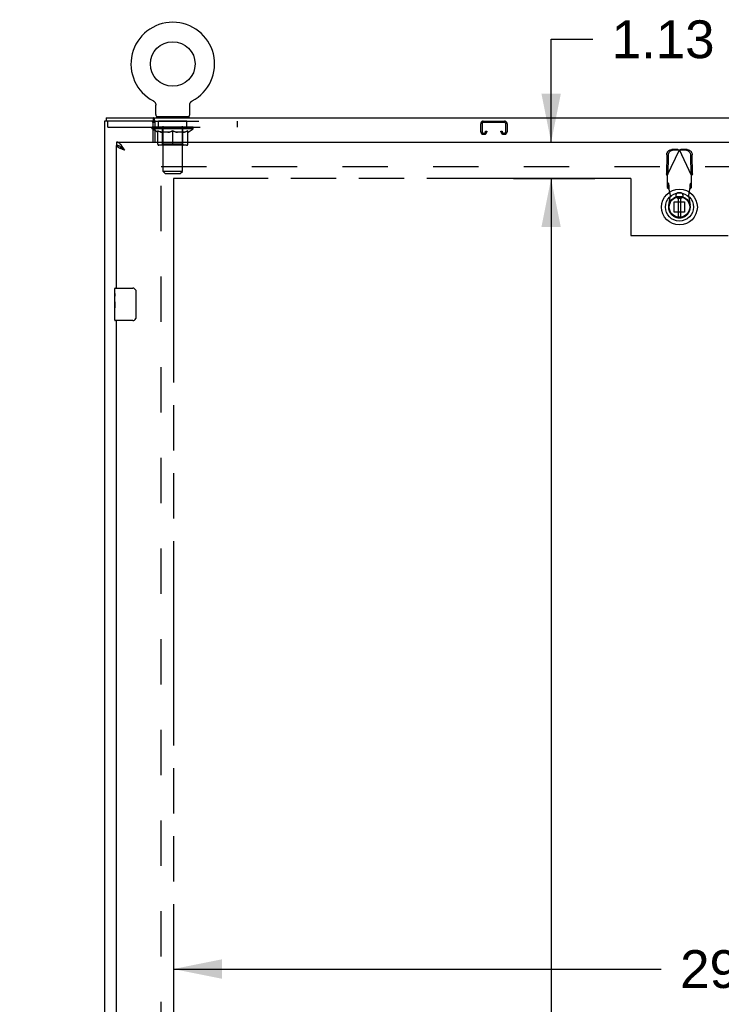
# Model space of a CAD drawing. Header units: inches. Extents: x 0 to 254, y 0 to 164.
# Tile 8 of 21: x 44 to 65, y 98 to 128. Entities that reach past the tile are written whole.
import ezdxf

# ---------------------------------------------------------------- set-up
doc = ezdxf.new("R2010")
doc.units = ezdxf.units.IN
doc.header["$LTSCALE"] = 13.971264
doc.header["$MEASUREMENT"] = 0
doc.linetypes.add('HIDDEN', pattern=[0.2, 0.1, -0.1])
doc.linetypes.add('PHANTOM', pattern=[0.8, 0.45, -0.05, 0.1, -0.05, 0.1, -0.05])
doc.layers.get('0').update_dxf_attribs({"linetype": 'CONTINUOUS'})
for name, color, linetype in [('02___PRT_ALL_AXES', 7, 'CONTINUOUS'), ('AVAILABLE_DOOR_SPACE', 7, 'CONTINUOUS'), ('DEFAULT_2', 8, 'HIDDEN'), ('DIMENSIONS', 7, 'CONTINUOUS')]:
    doc.layers.add(name, color=color, linetype=linetype)
doc.styles.get("Standard").update_dxf_attribs({"font": 'arial.ttf'})
doc.dimstyles.new('DIMSTYLE_2', dxfattribs={"dimtxt": 1.165517, "dimasz": 1.494253, "dimexe": 0.09, "dimexo": 0.07, "dimgap": 0.039, "dimtad": 0, "dimtih": 1, "dimtoh": 1, "dimzin": 4, "dimdsep": 46, "dimtxsty": 'Standard', "dimblk": '_FILLED', "dimblk1": '_FILLED', "dimblk2": '_FILLED', "dimcen": 0.09, "dimazin": 1, "dimtfac": 1, "dimtdec": 3, "dimtofl": 0, "dimtmove": 0, "dimatfit": 3, "dimldrblk": '_FILLED', "dimfxl": 1, "dimtolj": 1, "dimtzin": 4, "dimarcsym": 0})

# ---------------------------------------------------------------- blocks, each defined once
blk = doc.blocks.new('_FILLED')
at = {"color": 0, "linetype": 'ByBlock'}
blk.add_solid([(0, 0), (-1, 0.2), (-1, -0.2)], dxfattribs=at)
blk = doc.blocks.new('*D8')
at = {"layer": 'DIMENSIONS', "color": 2, "linetype": 'Continuous'}
for p, q in [((46.492, 96.447), (43.504, 96.447)), ((48.242, 96.447), (51.104, 96.447))]:
    blk.add_line(p, q, dxfattribs=at)
at = {"layer": 'DIMENSIONS', "color": 2, "linetype": 'Continuous', "xscale": 1.4942528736, "yscale": 1.4942528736, "zscale": 1.4942528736}
blk.add_blockref('_FILLED', (46.492, 96.447), dxfattribs=at)
at = {"layer": 'DIMENSIONS', "color": 2, "linetype": 'Continuous', "xscale": 1.4942528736, "yscale": 1.4942528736, "zscale": 1.4942528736, "rotation": 180}
blk.add_blockref('_FILLED', (48.242, 96.447), dxfattribs=at)
at = {"layer": 'DIMENSIONS', "color": 2, "linetype": 'Continuous', "insert": (51.687, 97.03), "char_height": 1.1655, "width": 3.16726, "attachment_point": 1, "line_spacing_factor": 0.9}
blk.add_mtext('1.75', dxfattribs=at)
blk = doc.blocks.new('*D9')
at = {"layer": 'DIMENSIONS', "color": 2, "linetype": 'Continuous'}
for p, q in [((48.242, 98.914), (63.275, 98.914)), ((77.555, 98.914), (68.514, 98.914))]:
    blk.add_line(p, q, dxfattribs=at)
at = {"layer": 'DIMENSIONS', "color": 2, "linetype": 'Continuous', "xscale": 1.4942528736, "yscale": 1.4942528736, "zscale": 1.4942528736, "rotation": 180}
blk.add_blockref('_FILLED', (48.242, 98.914), dxfattribs=at)
at = {"layer": 'DIMENSIONS', "color": 2, "linetype": 'Continuous', "xscale": 1.4942528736, "yscale": 1.4942528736, "zscale": 1.4942528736}
blk.add_blockref('_FILLED', (77.555, 98.914), dxfattribs=at)
at = {"layer": 'DIMENSIONS', "color": 2, "linetype": 'Continuous', "insert": (65.895, 99.496), "char_height": 1.1655, "width": 4.07281, "attachment_point": 2, "line_spacing_factor": 0.9}
blk.add_mtext('29.31', dxfattribs=at)
blk = doc.blocks.new('*D11')
at = {"layer": 'DIMENSIONS', "color": 2, "linetype": 'Continuous'}
for p, q in [((60.982, 123.272), (58.536, 123.272)), ((59.881, 123.272), (59.881, 90.313)), ((59.881, 55.022), (59.881, 86.234))]:
    blk.add_line(p, q, dxfattribs=at)
at = {"layer": 'DIMENSIONS', "color": 2, "linetype": 'Continuous', "xscale": 1.4942528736, "yscale": 1.4942528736, "zscale": 1.4942528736}
for p, rotation in [((59.881, 123.272), 90), ((59.881, 55.022), 270)]:
    blk.add_blockref('_FILLED', p, dxfattribs=dict(at, rotation=rotation))
at = {"layer": 'DIMENSIONS', "color": 2, "linetype": 'Continuous', "insert": (59.881, 89.73), "char_height": 1.1655, "width": 4.07281, "attachment_point": 2, "line_spacing_factor": 0.9}
blk.add_mtext('68.25\\Ptyp.', dxfattribs=at)
blk = doc.blocks.new('*D13')
at = {"layer": 'DIMENSIONS', "color": 2, "linetype": 'Continuous'}
for p, q in [((59.881, 124.397), (59.881, 127.567)), ((59.881, 127.567), (61.166, 127.567)), ((58.718, 124.397), (61.226, 124.397)), ((58.718, 123.272), (61.226, 123.272)), ((59.881, 123.272), (59.881, 120.284))]:
    blk.add_line(p, q, dxfattribs=at)
at = {"layer": 'DIMENSIONS', "color": 2, "linetype": 'Continuous', "xscale": 1.4942528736, "yscale": 1.4942528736, "zscale": 1.4942528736}
for p, rotation in [((59.881, 124.397), 270), ((59.881, 123.272), 90)]:
    blk.add_blockref('_FILLED', p, dxfattribs=dict(at, rotation=rotation))
at = {"layer": 'DIMENSIONS', "color": 2, "linetype": 'Continuous', "insert": (61.749, 128.15), "char_height": 1.1655, "width": 3.16726, "attachment_point": 1, "line_spacing_factor": 0.9}
blk.add_mtext('1.13', dxfattribs=at)

msp = doc.modelspace()

# ---------------------------------------------------------------- linework, layer by layer
at = {"color": 7, "linetype": 'Continuous'}
for p, q in [((47.621, 125.666), (47.621, 125.666)), ((47.621, 125.666), (47.626, 125.664)), ((47.623, 125.666), (47.624, 125.665)), ((47.626, 125.664), (47.63, 125.661)), ((47.63, 125.661), (47.635, 125.658)), ((47.635, 125.658), (47.639, 125.655)), ((47.639, 125.655), (47.643, 125.652)), ((47.643, 125.652), (47.647, 125.649)), ((47.647, 125.649), (47.651, 125.645)), ((47.651, 125.645), (47.655, 125.642)), ((47.655, 125.642), (47.659, 125.638)), ((47.659, 125.638), (47.662, 125.634)), ((47.662, 125.634), (47.666, 125.63)), ((47.666, 125.63), (47.669, 125.626)), ((47.669, 125.626), (47.672, 125.622)), ((47.672, 125.622), (47.675, 125.617)), ((48.767, 125.617), (48.77, 125.622)), ((48.77, 125.622), (48.773, 125.626)), ((48.773, 125.626), (48.777, 125.63)), ((48.777, 125.63), (48.78, 125.634)), ((48.78, 125.634), (48.784, 125.638)), ((48.784, 125.638), (48.787, 125.642)), ((48.787, 125.642), (48.791, 125.645)), ((48.791, 125.645), (48.795, 125.649)), ((48.795, 125.649), (48.799, 125.652)), ((48.799, 125.652), (48.803, 125.655)), ((48.803, 125.655), (48.807, 125.658)), ((48.807, 125.658), (48.812, 125.661)), ((48.812, 125.661), (48.816, 125.664)), ((48.812, 125.661), (48.813, 125.662)), ((48.816, 125.664), (48.821, 125.666)), ((48.818, 125.665), (48.82, 125.666)), ((47.675, 125.617), (47.678, 125.613)), ((47.678, 125.613), (47.68, 125.608)), ((47.68, 125.609), (47.683, 125.604)), ((47.683, 125.604), (47.685, 125.599)), ((47.685, 125.599), (47.687, 125.594)), ((47.687, 125.594), (47.689, 125.589)), ((47.689, 125.59), (47.691, 125.585)), ((47.691, 125.585), (47.692, 125.58)), ((47.692, 125.58), (47.694, 125.574)), ((47.695, 125.569), (47.696, 125.564)), ((47.696, 125.564), (47.697, 125.559)), ((47.697, 125.554), (47.698, 125.549)), ((47.698, 125.246), (47.698, 125.539)), ((48.744, 125.544), (48.744, 125.549)), ((48.744, 125.539), (48.744, 125.544)), ((48.744, 125.246), (48.744, 125.539)), ((48.745, 125.554), (48.746, 125.559)), ((48.746, 125.564), (48.747, 125.569)), ((48.746, 125.559), (48.746, 125.564)), ((48.747, 125.569), (48.749, 125.575)), ((48.749, 125.574), (48.75, 125.58)), ((48.75, 125.58), (48.752, 125.585)), ((48.751, 125.585), (48.753, 125.59)), ((48.753, 125.589), (48.755, 125.594)), ((48.755, 125.594), (48.757, 125.599)), ((48.757, 125.599), (48.76, 125.604)), ((48.76, 125.604), (48.762, 125.609)), ((48.762, 125.608), (48.765, 125.613)), ((48.765, 125.613), (48.767, 125.617)), ((46.169, 125.147), (46.169, 125.043)), ((46.169, 125.147), (118.065, 125.147)), ((47.624, 125.043), (47.624, 125.147)), ((47.67, 125.051), (47.67, 124.397)), ((47.721, 125.177), (47.721, 125.147)), ((48.721, 125.177), (47.721, 125.177)), ((48.721, 125.177), (48.721, 125.147)), ((47.617, 124.856), (47.67, 124.856)), ((47.617, 124.811), (47.67, 124.811)), ((47.67, 124.753), (47.617, 124.791)), ((47.626, 124.851), (47.626, 124.856)), ((46.492, 124.397), (46.492, 124.293)), ((46.615, 124.252), (46.605, 124.258)), ((46.432, 119.737), (46.432, 119.882)), ((46.447, 119.897), (46.987, 119.897)), ((47.087, 119.797), (47.087, 118.997)), ((46.432, 119.479), (46.432, 119.513)), ((46.432, 119.282), (46.432, 119.313)), ((46.432, 118.912), (46.432, 119.052)), ((46.987, 118.897), (46.447, 118.897))]:
    msp.add_line(p, q, dxfattribs=at)
at = {"color": 3, "linetype": 'Continuous'}
for p, q in [((46.117, 125.043), (46.117, 53.251)), ((47.624, 125.043), (46.117, 125.043)), ((47.617, 124.397), (47.617, 124.981)), ((46.492, 124.397), (81.18, 124.397)), ((46.492, 119.897), (46.492, 124.293)), ((46.492, 89.647), (46.492, 118.897))]:
    msp.add_line(p, q, dxfattribs=at)
at = {"color": 6, "linetype": 'Continuous'}
for p, q in [((63.796, 122.71), (63.796, 122.085)), ((63.875, 122.085), (63.875, 122.71))]:
    msp.add_line(p, q, dxfattribs=at)
at = {"color": 7, "linetype": 'Continuous'}
for points in [[(47.694, 125.575), (47.695, 125.569), (47.696, 125.564)], [(47.697, 125.559), (47.697, 125.554), (47.698, 125.549), (47.698, 125.544), (47.698, 125.539)], [(48.744, 125.544), (48.744, 125.549), (48.745, 125.554)], [(47.658, 125.085), (47.656, 125.096), (47.655, 125.101), (47.653, 125.107), (47.652, 125.112), (47.65, 125.117), (47.649, 125.122), (47.647, 125.127), (47.645, 125.131), (47.644, 125.134), (47.641, 125.137), (47.639, 125.14), (47.637, 125.143), (47.634, 125.145), (47.632, 125.146), (47.629, 125.147), (47.626, 125.147), (47.624, 125.147)], [(47.67, 125.051), (47.668, 125.053), (47.667, 125.056), (47.665, 125.06), (47.664, 125.064), (47.662, 125.069), (47.661, 125.074), (47.66, 125.079), (47.658, 125.085)], [(46.605, 124.258), (46.595, 124.264), (46.585, 124.269), (46.574, 124.274), (46.564, 124.279), (46.554, 124.283), (46.543, 124.286), (46.533, 124.289), (46.523, 124.291), (46.513, 124.292), (46.502, 124.293), (46.492, 124.293)], [(46.739, 124.151), (46.727, 124.158), (46.716, 124.165), (46.705, 124.172), (46.695, 124.179), (46.684, 124.187), (46.674, 124.194), (46.664, 124.201), (46.655, 124.208), (46.646, 124.215), (46.638, 124.222), (46.63, 124.229), (46.623, 124.236), (46.617, 124.244), (46.612, 124.251), (46.608, 124.256)], [(46.739, 124.151), (46.728, 124.16), (46.718, 124.17), (46.708, 124.179), (46.698, 124.188), (46.687, 124.197), (46.677, 124.206), (46.667, 124.214), (46.656, 124.222), (46.646, 124.23), (46.636, 124.238), (46.626, 124.245), (46.615, 124.252)], [(47.08, 119.834), (47.082, 119.828), (47.084, 119.822), (47.085, 119.816), (47.086, 119.81), (47.087, 119.804), (47.087, 119.797)], [(47.087, 118.997), (47.087, 118.991), (47.086, 118.985), (47.085, 118.979), (47.084, 118.973), (47.082, 118.967), (47.08, 118.961)]]:
    msp.add_lwpolyline(points, dxfattribs=at)
at = {"color": 3, "linetype": 'Continuous'}
for points in [[(47.67, 124.988), (47.667, 124.988), (47.665, 124.989), (47.663, 124.99), (47.661, 124.991), (47.658, 124.993), (47.656, 124.995), (47.654, 124.997), (47.652, 124.999), (47.651, 125.002), (47.649, 125.004), (47.648, 125.007), (47.646, 125.01), (47.645, 125.013), (47.643, 125.016), (47.642, 125.019), (47.641, 125.022), (47.64, 125.026), (47.639, 125.028), (47.637, 125.031), (47.636, 125.034), (47.635, 125.036), (47.633, 125.038), (47.632, 125.04), (47.63, 125.041), (47.629, 125.042), (47.627, 125.043), (47.626, 125.043), (47.624, 125.043)], [(46.646, 124.288), (46.636, 124.301), (46.626, 124.314), (46.615, 124.325), (46.605, 124.336), (46.595, 124.347), (46.585, 124.356), (46.574, 124.364), (46.564, 124.372), (46.554, 124.379), (46.543, 124.384), (46.533, 124.389), (46.523, 124.393), (46.513, 124.395), (46.502, 124.397), (46.492, 124.397)], [(46.602, 124.204), (46.589, 124.21), (46.576, 124.216), (46.564, 124.222), (46.553, 124.228), (46.543, 124.234), (46.534, 124.24), (46.525, 124.246), (46.518, 124.252), (46.511, 124.258), (46.505, 124.264), (46.5, 124.27), (46.497, 124.276), (46.494, 124.282), (46.493, 124.288), (46.492, 124.293)], [(46.739, 124.151), (46.706, 124.163), (46.691, 124.169), (46.675, 124.175), (46.659, 124.181), (46.644, 124.187), (46.63, 124.193), (46.615, 124.198), (46.602, 124.204)], [(46.739, 124.151), (46.728, 124.167), (46.718, 124.183), (46.708, 124.199), (46.698, 124.215), (46.687, 124.23), (46.677, 124.245), (46.667, 124.26), (46.656, 124.274), (46.646, 124.288)]]:
    msp.add_lwpolyline(points, dxfattribs=at)
at = {"color": 7, "linetype": 'Continuous'}
for centre, radius in [((48.221, 126.805), 0.688), ((63.836, 122.397), 0.551), ((63.836, 122.397), 0.433), ((63.836, 122.397), 0.329), ((63.836, 122.397), 0.317)]:
    msp.add_circle(centre, radius, dxfattribs=at)
at = {"color": 6, "linetype": 'Continuous'}
msp.add_circle((63.836, 122.397), 0.315, dxfattribs=at)
at = {"color": 7, "linetype": 'Continuous'}
for centre, radius, start, end in [((48.221, 126.805), 1.288, 297.7005, 242.2995), ((47.767, 125.246), 0.069, 180, 270), ((48.675, 125.246), 0.069, 270, 360), ((46.447, 119.882), 0.015, 90, 180), ((46.987, 119.797), 0.1, 21.1999, 90), ((46.987, 118.997), 0.1, 270, 338.7946), ((46.447, 118.912), 0.015, 180, 270)]:
    msp.add_arc(centre, radius, start, end, dxfattribs=at)
at = {"color": 3, "linetype": 'Continuous'}
msp.add_arc((47.554, 124.981), 0.0625, 0, 90, dxfattribs=at)
at = {"color": 7, "linetype": 'Continuous'}
for major_axis, ratio, start_param, end_param in [((0.633, -0.007), 0.05963, -2.838724, -2.791898), ((0.633, -0.013), 0.05688, -2.765264, -2.626792)]:
    msp.add_ellipse((48.221, 124.857), major_axis=major_axis, ratio=ratio, start_param=start_param, end_param=end_param, dxfattribs=at)
at = {"layer": '02___PRT_ALL_AXES', "color": 8, "linetype": 'HIDDEN'}
for p, q in [((47.784, 124.856), (47.784, 125.043)), ((48.659, 125.043), (47.784, 125.043)), ((48.659, 124.856), (48.659, 125.043)), ((48.659, 124.856), (47.784, 124.856))]:
    msp.add_line(p, q, dxfattribs=at)
at = {"layer": '02___PRT_ALL_AXES', "color": 7, "linetype": 'Continuous'}
for p, q in [((46.432, 119.737), (46.432, 119.882)), ((46.432, 119.479), (46.432, 119.736)), ((46.438, 119.68), (46.432, 119.68)), ((46.439, 119.513), (46.439, 119.649)), ((46.432, 119.513), (46.439, 119.513)), ((46.432, 118.912), (46.432, 119.476)), ((46.434, 119.45), (46.432, 119.45)), ((46.432, 119.318), (46.438, 119.318)), ((46.432, 119.282), (46.439, 119.282)), ((46.439, 119.052), (46.439, 119.282)), ((46.432, 119.219), (46.439, 119.219)), ((46.432, 119.052), (46.439, 119.052))]:
    msp.add_line(p, q, dxfattribs=at)
for points in [[(46.432, 119.737), (46.432, 119.733), (46.433, 119.728), (46.433, 119.723), (46.435, 119.71)], [(46.435, 119.71), (46.436, 119.702), (46.437, 119.694), (46.437, 119.686)], [(46.437, 119.686), (46.438, 119.677), (46.439, 119.668), (46.439, 119.658), (46.439, 119.649)], [(46.432, 119.479), (46.432, 119.471), (46.433, 119.462), (46.433, 119.452)], [(46.433, 119.452), (46.436, 119.418), (46.437, 119.406), (46.438, 119.394), (46.439, 119.381), (46.439, 119.368), (46.439, 119.355), (46.439, 119.343), (46.439, 119.33), (46.438, 119.317), (46.437, 119.305), (46.436, 119.293)]]:
    msp.add_lwpolyline(points, dxfattribs=at)
msp.add_ellipse((46.695, 119.313), major_axis=(0.263, 0), ratio=0.432808, start_param=-3.141593, end_param=-2.961605, dxfattribs=at)
at = {"layer": 'AVAILABLE_DOOR_SPACE', "color": 4, "linetype": 'PHANTOM'}
for p, q in [((48.242, 123.272), (48.242, 55.022)), ((62.336, 123.272), (48.242, 123.272)), ((62.336, 123.272), (62.336, 121.522)), ((62.336, 121.522), (65.336, 121.522))]:
    msp.add_line(p, q, dxfattribs=at)
at = {"layer": 'DEFAULT_2', "color": 8, "linetype": 'HIDDEN'}
for p, q in [((47.621, 125.666), (47.621, 125.666)), ((47.629, 125.662), (47.63, 125.661)), ((48.821, 125.666), (48.821, 125.666)), ((46.221, 124.856), (46.221, 125.043)), ((47.624, 125.043), (50.221, 125.043)), ((47.909, 125.177), (47.909, 125.147)), ((47.921, 123.496), (47.921, 125.143)), ((48.521, 123.496), (48.521, 125.143)), ((48.534, 125.177), (48.534, 125.147)), ((50.221, 124.856), (50.221, 125.043)), ((57.791, 125.043), (58.443, 125.043)), ((46.221, 124.856), (47.617, 124.856)), ((47.588, 124.811), (47.588, 124.857)), ((47.617, 124.791), (47.588, 124.811)), ((47.617, 124.811), (47.588, 124.811)), ((47.597, 124.851), (47.597, 124.857)), ((47.606, 124.848), (47.606, 124.851)), ((47.606, 124.848), (48.836, 124.848)), ((47.615, 124.848), (47.615, 124.851)), ((47.616, 124.848), (47.616, 124.851)), ((47.626, 124.856), (47.626, 124.857)), ((47.642, 124.848), (47.642, 124.851)), ((47.644, 124.848), (47.644, 124.851)), ((47.67, 124.856), (50.221, 124.856)), ((48.854, 124.811), (47.67, 124.811)), ((47.747, 124.699), (47.67, 124.753)), ((47.673, 124.851), (47.673, 124.857)), ((47.687, 124.848), (47.687, 124.851)), ((47.69, 124.848), (47.69, 124.851)), ((47.894, 124.851), (47.693, 124.851)), ((47.736, 124.851), (47.736, 124.857)), ((47.737, 124.848), (47.737, 124.851)), ((47.738, 124.848), (47.738, 124.851)), ((47.741, 124.848), (47.741, 124.851)), ((47.748, 124.848), (47.748, 124.851)), ((47.748, 124.848), (47.748, 124.851)), ((47.752, 124.848), (47.752, 124.851)), ((47.755, 124.848), (47.755, 124.852)), ((47.758, 124.336), (47.758, 124.743)), ((47.759, 124.848), (47.759, 124.851)), ((47.774, 124.848), (47.774, 124.851)), ((47.792, 124.848), (47.792, 124.853)), ((47.792, 124.848), (47.792, 124.851)), ((47.813, 124.848), (47.813, 124.851)), ((47.813, 124.848), (47.813, 124.851)), ((47.814, 124.851), (47.814, 124.857)), ((47.824, 124.848), (47.824, 124.851)), ((47.828, 124.848), (47.828, 124.851)), ((47.837, 124.848), (47.837, 124.851)), ((47.848, 124.848), (47.848, 124.855)), ((47.864, 124.848), (47.864, 124.851)), ((47.867, 124.848), (47.867, 124.851)), ((47.894, 124.848), (47.894, 124.851)), ((47.961, 124.851), (47.899, 124.851)), ((47.904, 124.851), (47.904, 124.857)), ((47.908, 124.339), (47.908, 124.808)), ((47.911, 124.848), (47.911, 124.851)), ((47.916, 124.848), (47.916, 124.851)), ((47.922, 124.848), (47.922, 124.856)), ((47.926, 124.848), (47.926, 124.851)), ((47.937, 124.848), (47.937, 124.851)), ((47.961, 124.848), (47.961, 124.851)), ((48.036, 124.851), (47.977, 124.851)), ((47.997, 124.848), (47.997, 124.851)), ((48.005, 124.851), (48.005, 124.857)), ((48.008, 124.848), (48.008, 124.851)), ((48.011, 124.848), (48.011, 124.857)), ((48.013, 124.848), (48.013, 124.851)), ((48.021, 124.848), (48.021, 124.851)), ((48.036, 124.848), (48.036, 124.851)), ((48.117, 124.851), (48.062, 124.851)), ((48.075, 124.848), (48.075, 124.851)), ((48.107, 124.851), (48.221, 124.857)), ((48.111, 124.851), (48.111, 124.857)), ((48.112, 124.857), (48.111, 124.857)), ((48.112, 124.851), (48.112, 124.857)), ((48.112, 124.848), (48.112, 124.851)), ((48.116, 124.848), (48.116, 124.851)), ((48.117, 124.848), (48.117, 124.851)), ((48.117, 124.848), (48.117, 124.851)), ((48.2, 124.851), (48.152, 124.851)), ((48.158, 124.848), (48.158, 124.851)), ((48.2, 124.848), (48.2, 124.851)), ((48.219, 124.851), (48.218, 124.851)), ((48.218, 124.848), (48.218, 124.851)), ((48.219, 124.848), (48.219, 124.851)), ((48.221, 124.851), (48.221, 124.857)), ((48.221, 124.299), (48.221, 124.743)), ((48.224, 124.848), (48.224, 124.851)), ((48.224, 124.848), (48.224, 124.851)), ((48.224, 124.851), (48.224, 124.851)), ((48.226, 124.851), (48.29, 124.851)), ((48.242, 124.848), (48.242, 124.851)), ((48.258, 124.851), (48.258, 124.855)), ((48.258, 124.855), (48.336, 124.851)), ((48.279, 124.851), (48.279, 124.854)), ((48.285, 124.848), (48.285, 124.851)), ((48.325, 124.848), (48.325, 124.851)), ((48.326, 124.848), (48.326, 124.851)), ((48.326, 124.851), (48.38, 124.851)), ((48.327, 124.848), (48.327, 124.851)), ((48.331, 124.851), (48.331, 124.857)), ((48.331, 124.851), (48.331, 124.857)), ((48.331, 124.857), (48.331, 124.857)), ((48.331, 124.848), (48.331, 124.851)), ((48.367, 124.848), (48.367, 124.851)), ((48.406, 124.848), (48.406, 124.851)), ((48.406, 124.851), (48.465, 124.851)), ((48.421, 124.848), (48.421, 124.851)), ((48.429, 124.848), (48.429, 124.851)), ((48.432, 124.848), (48.432, 124.857)), ((48.434, 124.848), (48.434, 124.851)), ((48.438, 124.851), (48.438, 124.857)), ((48.445, 124.848), (48.445, 124.851)), ((48.481, 124.848), (48.481, 124.851)), ((48.481, 124.851), (48.543, 124.851)), ((48.505, 124.848), (48.505, 124.851)), ((48.516, 124.848), (48.516, 124.851)), ((48.52, 124.848), (48.52, 124.856)), ((48.526, 124.848), (48.526, 124.851)), ((48.531, 124.848), (48.531, 124.851)), ((48.534, 124.339), (48.534, 124.808)), ((48.538, 124.851), (48.538, 124.857)), ((48.548, 124.848), (48.548, 124.851)), ((48.548, 124.851), (48.749, 124.851)), ((48.575, 124.848), (48.575, 124.851)), ((48.578, 124.848), (48.578, 124.851)), ((48.594, 124.848), (48.594, 124.855)), ((48.605, 124.848), (48.605, 124.851)), ((48.614, 124.848), (48.614, 124.851)), ((48.618, 124.848), (48.618, 124.851)), ((48.628, 124.851), (48.628, 124.857)), ((48.63, 124.848), (48.63, 124.851)), ((48.63, 124.848), (48.63, 124.851)), ((48.65, 124.848), (48.65, 124.853)), ((48.65, 124.848), (48.65, 124.851)), ((48.669, 124.848), (48.669, 124.851)), ((48.683, 124.848), (48.683, 124.851)), ((48.685, 124.336), (48.685, 124.743)), ((48.687, 124.848), (48.687, 124.852)), ((48.69, 124.848), (48.69, 124.851)), ((48.694, 124.848), (48.694, 124.851)), ((48.694, 124.848), (48.694, 124.851)), ((48.695, 124.699), (48.854, 124.811)), ((48.701, 124.848), (48.701, 124.851)), ((48.704, 124.848), (48.704, 124.851)), ((48.705, 124.848), (48.705, 124.851)), ((48.706, 124.851), (48.706, 124.857)), ((48.752, 124.848), (48.752, 124.851)), ((48.755, 124.848), (48.755, 124.851)), ((48.77, 124.851), (48.77, 124.857)), ((48.798, 124.848), (48.798, 124.851)), ((48.8, 124.848), (48.8, 124.851)), ((48.816, 124.851), (48.816, 124.857)), ((48.826, 124.848), (48.826, 124.851)), ((48.827, 124.848), (48.827, 124.851)), ((48.836, 124.848), (48.836, 124.851)), ((48.845, 124.851), (48.845, 124.857)), ((48.854, 124.811), (48.854, 124.857)), ((57.711, 124.717), (57.711, 124.963)), ((57.751, 124.963), (57.751, 124.717)), ((58.443, 125.003), (57.791, 125.003)), ((57.858, 124.717), (57.858, 124.731)), ((57.858, 124.731), (57.898, 124.731)), ((57.898, 124.731), (57.898, 124.717)), ((58.336, 124.717), (58.336, 124.731)), ((58.336, 124.731), (58.376, 124.731)), ((58.376, 124.731), (58.376, 124.717)), ((58.483, 124.717), (58.483, 124.963)), ((58.523, 124.963), (58.523, 124.717)), ((47.747, 124.699), (47.758, 124.699)), ((48.08, 124.699), (47.9, 124.699)), ((48.542, 124.699), (48.362, 124.699)), ((48.685, 124.699), (48.695, 124.699)), ((57.791, 124.677), (57.818, 124.677)), ((57.818, 124.637), (57.791, 124.637)), ((58.416, 124.677), (58.443, 124.677)), ((58.443, 124.637), (58.416, 124.637)), ((48.648, 124.299), (47.795, 124.299)), ((47.908, 124.339), (47.869, 124.299)), ((48.534, 124.339), (47.908, 124.339)), ((48.534, 124.339), (48.574, 124.299)), ((63.462, 123.368), (63.836, 124.155)), ((63.791, 124.169), (63.598, 124.165)), ((63.833, 124.149), (63.64, 124.146)), ((63.791, 124.169), (63.833, 124.149)), ((63.791, 124.169), (63.806, 124.164)), ((63.806, 124.164), (63.821, 124.16)), ((63.821, 124.16), (63.836, 124.155)), ((63.836, 124.155), (63.858, 124.162)), ((64.21, 123.368), (63.836, 124.155)), ((63.839, 124.149), (63.881, 124.169)), ((64.032, 124.146), (63.839, 124.149)), ((64.073, 124.165), (63.881, 124.169)), ((63.444, 124.006), (63.434, 123.416)), ((63.485, 123.987), (63.475, 123.396)), ((64.196, 123.396), (64.186, 123.987)), ((64.238, 123.416), (64.228, 124.006)), ((47.867, 54.595), (47.867, 123.699)), ((47.867, 123.647), (80.471, 123.647)), ((47.99, 123.427), (47.921, 123.496)), ((48.521, 123.496), (47.921, 123.496)), ((48.452, 123.427), (48.521, 123.496)), ((47.99, 123.427), (48.452, 123.427)), ((63.475, 123.396), (63.434, 123.416)), ((63.462, 123.368), (63.462, 122.994)), ((64.238, 123.416), (64.196, 123.396)), ((64.21, 122.994), (64.21, 123.368)), ((63.508, 123.108), (63.462, 123.149)), ((63.462, 122.994), (63.508, 122.953)), ((63.508, 122.953), (63.508, 123.108)), ((63.56, 122.752), (63.522, 122.949)), ((64.149, 122.949), (64.111, 122.752)), ((64.21, 123.149), (64.164, 123.108)), ((64.164, 123.108), (64.164, 122.953)), ((64.164, 122.953), (64.21, 122.994)), ((63.507, 122.457), (63.56, 122.752)), ((63.86, 122.838), (63.812, 122.838)), ((63.86, 122.665), (63.812, 122.665)), ((64.111, 122.752), (64.165, 122.457)), ((63.676, 122.238), (63.676, 122.557)), ((63.676, 122.557), (63.995, 122.557)), ((63.995, 122.557), (63.995, 122.238)), ((63.995, 122.238), (63.676, 122.238))]:
    msp.add_line(p, q, dxfattribs=at)
for points in [[(47.758, 124.743), (47.783, 124.733), (47.809, 124.724), (47.834, 124.716), (47.858, 124.709), (47.883, 124.704), (47.908, 124.699)], [(47.9, 124.699), (47.877, 124.704), (47.853, 124.71), (47.83, 124.716), (47.806, 124.724), (47.782, 124.732), (47.758, 124.742)], [(48.07, 124.699), (48.095, 124.704), (48.12, 124.709), (48.145, 124.716), (48.17, 124.724), (48.195, 124.733), (48.221, 124.743)], [(48.221, 124.741), (48.197, 124.732), (48.173, 124.723), (48.149, 124.716), (48.126, 124.709), (48.103, 124.704), (48.08, 124.699)], [(48.221, 124.743), (48.247, 124.733), (48.273, 124.724), (48.298, 124.716), (48.323, 124.709), (48.347, 124.704), (48.372, 124.699)], [(48.362, 124.699), (48.339, 124.704), (48.316, 124.709), (48.292, 124.716), (48.269, 124.723), (48.245, 124.732), (48.221, 124.741)], [(48.535, 124.699), (48.559, 124.704), (48.584, 124.709), (48.609, 124.716), (48.634, 124.724), (48.659, 124.733), (48.685, 124.743)], [(48.685, 124.742), (48.66, 124.732), (48.636, 124.724), (48.612, 124.716), (48.589, 124.709), (48.565, 124.704), (48.542, 124.699)], [(63.444, 124.006), (63.445, 124.022), (63.447, 124.037), (63.451, 124.052), (63.456, 124.066), (63.463, 124.08), (63.471, 124.094), (63.48, 124.106), (63.49, 124.118), (63.501, 124.128), (63.513, 124.137), (63.526, 124.146), (63.54, 124.152), (63.554, 124.158), (63.569, 124.162), (63.583, 124.164), (63.598, 124.165)], [(63.64, 124.146), (63.625, 124.145), (63.61, 124.142), (63.596, 124.138), (63.582, 124.133), (63.568, 124.126), (63.555, 124.118), (63.543, 124.108), (63.532, 124.098), (63.522, 124.086), (63.512, 124.074), (63.505, 124.061), (63.498, 124.047), (63.493, 124.032), (63.489, 124.017), (63.486, 124.002), (63.485, 123.987)], [(63.858, 124.162), (63.873, 124.167), (63.881, 124.169)], [(64.186, 123.987), (64.185, 124.002), (64.183, 124.017), (64.179, 124.032), (64.174, 124.047), (64.167, 124.061), (64.159, 124.074), (64.15, 124.086), (64.14, 124.098), (64.129, 124.108), (64.117, 124.118), (64.104, 124.126), (64.09, 124.133), (64.076, 124.138), (64.062, 124.142), (64.047, 124.145), (64.032, 124.146)], [(64.073, 124.165), (64.088, 124.164), (64.103, 124.162), (64.118, 124.158), (64.132, 124.152), (64.145, 124.146), (64.158, 124.137), (64.17, 124.128), (64.182, 124.118), (64.192, 124.106), (64.201, 124.094), (64.209, 124.08), (64.215, 124.066), (64.221, 124.052), (64.225, 124.037), (64.227, 124.022), (64.228, 124.006)], [(63.462, 123.368), (63.452, 123.384), (63.448, 123.392), (63.443, 123.4), (63.438, 123.408), (63.434, 123.416)], [(64.224, 123.392), (64.215, 123.376), (64.21, 123.368)], [(64.238, 123.416), (64.234, 123.408), (64.229, 123.4), (64.224, 123.392)], [(63.519, 122.996), (63.518, 123.011), (63.517, 123.026), (63.516, 123.04), (63.515, 123.052), (63.514, 123.064), (63.513, 123.075), (63.512, 123.084), (63.511, 123.092), (63.51, 123.099), (63.509, 123.104), (63.508, 123.108)], [(63.508, 122.953), (63.51, 122.952), (63.513, 122.952), (63.515, 122.951), (63.518, 122.95), (63.52, 122.95), (63.522, 122.949)], [(63.522, 122.949), (63.521, 122.965), (63.519, 122.996)], [(64.164, 123.108), (64.163, 123.104), (64.162, 123.099), (64.161, 123.092), (64.16, 123.084), (64.159, 123.075), (64.158, 123.064), (64.157, 123.052), (64.156, 123.04), (64.155, 123.026), (64.153, 123.011), (64.152, 122.996), (64.151, 122.981), (64.149, 122.949)], [(64.149, 122.949), (64.152, 122.95), (64.154, 122.95), (64.157, 122.951), (64.159, 122.952), (64.161, 122.952), (64.164, 122.953)]]:
    msp.add_lwpolyline(points, dxfattribs=at)
for centre, radius, start, end in [((47.887, 125.143), 0.0345, 0, 90), ((48.556, 125.143), 0.0345, 90, 180), ((57.791, 124.963), 0.08, 90, 180), ((58.443, 124.963), 0.08, 0, 90), ((47.869, 124.808), 0.0398, 0, 90), ((48.574, 124.808), 0.0398, 90, 180), ((57.791, 124.717), 0.08, 180, 270), ((57.791, 124.963), 0.04, 90, 180), ((57.791, 124.717), 0.04, 180, 270), ((57.818, 124.717), 0.08, 270, 360), ((57.818, 124.717), 0.04, 270, 360), ((58.416, 124.717), 0.08, 180, 270), ((58.416, 124.717), 0.04, 180, 270), ((58.443, 124.963), 0.04, 0, 90), ((58.443, 124.717), 0.08, 270, 360), ((58.443, 124.717), 0.04, 270, 360), ((47.795, 124.336), 0.0371, 180, 270), ((48.648, 124.336), 0.0371, 270, 360), ((63.812, 122.752), 0.0866, 90, 270), ((63.86, 122.752), 0.0866, 270, 90), ((63.836, 122.398), 0.335, 169.673, 10.327)]:
    msp.add_arc(centre, radius, start, end, dxfattribs=at)
for centre, major_axis, ratio, start_param, end_param in [((48.221, 124.857), (0.633, 0.007), 0.05963, 2.96643, 3.140963), ((47.568, 124.846), (0.198, 0), 0.060556, 6.713838, 7.753689), ((48.221, 124.857), (0.633, 0), 0.060556, -3.141593, -2.96706), ((47.568, 124.839), (0.198, 0.002), 0.05963, 1.376596, 1.469874), ((48.221, 124.857), (0.633, 0.013), 0.05688, 9.07453, 9.249063), ((47.544, 124.846), (0.198, 0.002), 0.05963, 6.538676, 7.578526), ((47.612, 124.846), (0.198, -0.002), 0.05963, 6.889, 7.928851), ((48.221, 124.857), (0.633, -0.007), 0.05963, -2.96643, -2.838724), ((47.612, 124.839), (0.198, 0), 0.060556, 1.551758, 1.645036), ((47.544, 124.839), (0.198, 0.004), 0.05688, 1.20151, 1.294789), ((47.613, 124.841), (0.164, 0.002), 0.05963, 7.348414, 7.897461), ((47.594, 124.841), (0.164, 0.003), 0.05688, 7.173328, 7.722375), ((47.652, 124.841), (0.164, 0), 0.060556, 7.523576, 8.072623), ((48.221, 124.857), (0.633, 0.019), 0.052395, 8.899588, 9.074121), ((47.54, 124.846), (0.198, 0.004), 0.05688, 6.36359, 7.403441), ((47.675, 124.846), (0.198, -0.004), 0.05688, 7.064085, 8.103936), ((48.221, 124.857), (0.633, -0.013), 0.05688, -2.791345, -2.765264), ((47.675, 124.839), (0.198, -0.002), 0.05963, 1.72692, 1.820198), ((47.54, 124.839), (0.198, 0.006), 0.052395, 1.026568, 1.119847), ((47.593, 124.841), (0.164, 0.005), 0.052395, 6.998386, 7.547434), ((47.707, 124.841), (0.164, -0.002), 0.05963, 7.698738, 8.247785), ((48.221, 124.857), (0.633, -0.013), 0.05688, 3.656394, 3.666373), ((48.221, 124.857), (0.633, 0.025), 0.046319, 2.441654, 2.616187), ((47.754, 124.846), (0.198, -0.006), 0.052395, 0.955842, 1.995693), ((47.557, 124.846), (0.198, 0.006), 0.052395, -0.094537, 0.945314), ((48.221, 124.857), (0.633, -0.019), 0.052395, -2.616403, -2.44187), ((47.754, 124.839), (0.198, -0.004), 0.05688, 1.902006, 1.995284), ((47.557, 124.839), (0.198, 0.008), 0.046319, 0.851819, 0.945098), ((47.611, 124.841), (0.164, 0.006), 0.046319, 0.540452, 1.089499), ((47.778, 124.841), (0.164, -0.003), 0.05688, 1.590638, 2.139686), ((48.221, 124.857), (0.633, 0.029), 0.038841, 2.267123, 2.441656), ((47.848, 124.846), (0.198, -0.008), 0.046319, 1.130591, 2.170442), ((47.594, 124.846), (0.198, 0.008), 0.046319, -0.269286, 0.770565), ((48.221, 124.857), (0.633, -0.025), 0.046319, -2.441654, -2.267121), ((47.848, 124.839), (0.198, -0.006), 0.052395, 2.076947, 2.170226), ((47.594, 124.839), (0.198, 0.009), 0.038841, 0.677289, 0.770567), ((47.648, 124.841), (0.164, 0.008), 0.038841, 0.365921, 0.914969), ((47.863, 124.841), (0.164, -0.005), 0.052395, 1.76558, 2.314627), ((48.221, 124.857), (0.633, 0.033), 0.030195, 2.09281, 2.267343), ((47.952, 124.846), (0.198, -0.009), 0.038841, 1.305122, 2.344973), ((47.65, 124.846), (0.198, 0.009), 0.038841, -0.443817, 0.596034), ((48.221, 124.857), (0.633, -0.029), 0.038841, -2.267123, -2.092591), ((47.952, 124.839), (0.198, -0.008), 0.046319, 2.251696, 2.344975), ((47.65, 124.839), (0.198, 0.01), 0.030195, 0.502975, 0.596254), ((47.703, 124.841), (0.164, 0.009), 0.030195, 0.191608, 0.740655), ((47.958, 124.841), (0.164, -0.006), 0.046319, 1.940329, 2.489376), ((47.724, 124.846), (0.198, 0.01), 0.030195, -0.61813, 0.421721), ((48.221, 124.857), (0.633, 0.036), 0.020645, 1.918687, 2.09322), ((48.065, 124.846), (0.198, -0.01), 0.030195, 1.479435, 2.519286), ((48.221, 124.857), (0.633, -0.033), 0.030195, -2.09281, -1.918277), ((48.065, 124.839), (0.198, -0.009), 0.038841, 2.426227, 2.519505), ((47.724, 124.839), (0.198, 0.011), 0.020645, 0.328852, 0.422131), ((47.773, 124.841), (0.164, 0.009), 0.020645, 0.017485, 0.566532), ((48.062, 124.841), (0.164, -0.008), 0.038841, 2.11486, 2.663907), ((47.812, 124.846), (0.198, 0.011), 0.020645, -0.792253, 0.247598), ((48.221, 124.857), (0.633, 0.038), 0.010478, 1.744704, 1.919237), ((48.183, 124.846), (0.198, -0.011), 0.020645, 1.653558, 2.693409), ((48.221, 124.857), (0.633, -0.036), 0.020645, -1.918687, -1.744154), ((48.183, 124.839), (0.198, -0.01), 0.030195, 2.60054, 2.693819), ((47.812, 124.839), (0.198, 0.012), 0.010478, 0.154869, 0.248148), ((47.856, 124.841), (0.164, 0.01), 0.010478, 6.126688, 6.675735), ((48.17, 124.841), (0.164, -0.009), 0.030195, 2.289173, 2.83822), ((47.914, 124.846), (0.198, 0.012), 0.010478, -0.966236, -0.000846), ((48.302, 124.846), (0.198, -0.012), 0.010478, 1.827541, 2.867392), ((48.221, 124.857), (0.633, -0.038), 0.010478, -1.744704, -1.563007), ((48.302, 124.839), (0.198, -0.011), 0.020645, 2.774664, 2.867942), ((48.28, 124.841), (0.164, -0.009), 0.020645, 2.463296, 3.012344), ((48.14, 124.846), (0.198, 0.012), 0.010478, 0.274201, 1.314052), ((48.054, 124.841), (0.164, 0.01), 0.010478, -0.000483, 0.504314), ((48.024, 124.839), (0.198, 0.012), 0.010478, 0.099668, 0.192946), ((48.221, 124.857), (0.633, 0.038), 0.010478, -1.571421, -1.396888), ((48.418, 124.839), (0.198, -0.012), 0.010478, 2.74231, 2.948646), ((48.388, 124.841), (0.164, -0.01), 0.010478, 2.637279, 3.14189), ((48.259, 124.846), (0.198, 0.011), 0.020645, 0.448184, 1.488034), ((48.162, 124.841), (0.164, 0.009), 0.020645, 0.129249, 0.678296), ((48.14, 124.839), (0.198, 0.011), 0.020645, 0.273651, 0.366929), ((48.221, 124.857), (0.633, 0.036), 0.020645, -1.397439, -1.222906), ((48.529, 124.846), (0.198, -0.012), 0.010478, -3.140747, -2.175357), ((48.221, 124.857), (0.633, -0.038), 0.010478, 1.222355, 1.396888), ((48.377, 124.846), (0.198, 0.01), 0.030195, 0.622307, 1.662158), ((48.272, 124.841), (0.164, 0.009), 0.030195, 0.303372, 0.852419), ((48.586, 124.841), (0.164, -0.01), 0.010478, 2.749043, 3.29809), ((48.63, 124.846), (0.198, -0.011), 0.020645, 2.893995, 3.933846), ((48.259, 124.839), (0.198, 0.01), 0.030195, 0.447774, 0.541052), ((48.63, 124.839), (0.198, -0.012), 0.010478, 2.893445, 2.986723), ((48.221, 124.857), (0.633, 0.033), 0.030195, -1.223315, -1.048783), ((48.221, 124.857), (0.633, -0.036), 0.020645, 1.048373, 1.222906), ((48.49, 124.846), (0.198, 0.009), 0.038841, 0.79662, 1.836471), ((48.38, 124.841), (0.164, 0.008), 0.038841, 0.477686, 1.026733), ((48.669, 124.841), (0.164, -0.009), 0.020645, 2.57506, 3.124108), ((48.718, 124.846), (0.198, -0.01), 0.030195, 2.719872, 3.759723), ((48.595, 124.846), (0.198, 0.008), 0.046319, 0.971151, 2.011002), ((48.377, 124.839), (0.198, 0.009), 0.038841, 0.622087, 0.715366), ((48.718, 124.839), (0.198, -0.011), 0.020645, 2.719462, 2.812741), ((48.221, 124.857), (0.633, 0.029), 0.038841, -1.049002, -0.874469), ((48.221, 124.857), (0.633, -0.033), 0.030195, 0.87425, 1.048783), ((48.484, 124.841), (0.164, 0.006), 0.046319, 0.652216, 1.201263), ((48.688, 124.846), (0.198, 0.006), 0.052395, 1.1459, 2.185751), ((48.74, 124.841), (0.164, -0.009), 0.030195, 2.400937, 2.949985), ((48.792, 124.846), (0.198, -0.009), 0.038841, 2.545558, 3.585409), ((48.579, 124.841), (0.164, 0.005), 0.052395, 0.826965, 1.376012), ((48.49, 124.839), (0.198, 0.008), 0.046319, 0.796618, 0.889896), ((48.792, 124.839), (0.198, -0.01), 0.030195, 2.545339, 2.638617), ((48.767, 124.846), (0.198, 0.004), 0.05688, 1.320842, 2.360692), ((48.221, 124.857), (0.633, 0.025), 0.046319, -0.874471, -0.699939), ((48.221, 124.857), (0.633, -0.029), 0.038841, 0.699936, 0.874469), ((48.848, 124.846), (0.198, -0.008), 0.046319, 2.371028, 3.410879), ((48.794, 124.841), (0.164, -0.008), 0.038841, 2.226624, 2.775671), ((48.83, 124.846), (0.198, 0.002), 0.05963, 1.495927, 2.535778), ((48.664, 124.841), (0.164, 0.003), 0.05688, 1.001907, 1.550954), ((48.885, 124.846), (0.198, -0.006), 0.052395, 2.196279, 3.23613), ((48.595, 124.839), (0.198, 0.006), 0.052395, 0.971367, 1.064645), ((48.831, 124.841), (0.164, -0.006), 0.046319, 2.052093, 2.601141), ((48.874, 124.846), (0.198, 0), 0.060556, 1.671089, 2.71094), ((48.848, 124.839), (0.198, -0.009), 0.038841, 2.371026, 2.464304), ((48.902, 124.846), (0.198, -0.004), 0.05688, 2.021337, 3.061188), ((48.221, 124.857), (0.633, 0.019), 0.052395, -0.699723, -0.52519), ((48.221, 124.857), (0.633, -0.025), 0.046319, 0.525406, 0.699939), ((48.899, 124.846), (0.198, -0.002), 0.05963, 1.846251, 2.886102), ((48.735, 124.841), (0.164, 0.002), 0.05963, 1.176993, 1.72604), ((48.849, 124.841), (0.164, -0.005), 0.052395, 1.877344, 2.426392), ((48.791, 124.841), (0.164, 0), 0.060556, 1.352155, 1.901202), ((48.849, 124.841), (0.164, -0.003), 0.05688, 1.702402, 2.25145), ((48.829, 124.841), (0.164, -0.002), 0.05963, 1.527317, 2.076364), ((48.688, 124.839), (0.198, 0.004), 0.05688, 1.146309, 1.239587), ((48.885, 124.839), (0.198, -0.008), 0.046319, 2.196495, 2.289773), ((48.221, 124.857), (0.633, 0.013), 0.05688, -0.524781, -0.350248), ((48.221, 124.857), (0.633, -0.019), 0.052395, 0.350657, 0.52519), ((48.767, 124.839), (0.198, 0.002), 0.05963, 1.321394, 1.414673), ((48.902, 124.839), (0.198, -0.006), 0.052395, 2.021746, 2.115024), ((48.221, 124.857), (0.633, 0.007), 0.05963, -0.349695, -0.175162), ((48.221, 124.857), (0.633, -0.013), 0.05688, 0.175715, 0.350248), ((48.83, 124.839), (0.198, 0), 0.060556, 1.496556, 1.589835), ((48.899, 124.839), (0.198, -0.004), 0.05688, 1.846804, 1.940083), ((48.874, 124.839), (0.198, -0.002), 0.05963, 1.671719, 1.764997), ((48.221, 124.857), (0.633, 0), 0.060556, -0.174533, 0), ((48.221, 124.857), (0.633, -0.007), 0.05963, 0.000629, 0.175162)]:
    msp.add_ellipse(centre, major_axis=major_axis, ratio=ratio, start_param=start_param, end_param=end_param, dxfattribs=at)

# ---------------------------------------------------------------- dimensions: what is measured, and where the dimension line sits
at = {"layer": 'DIMENSIONS', "color": 2, "linetype": 'Continuous'}
for base, p1, p2, angle, picture, middle in [((59.880751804, 124.397472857), (61.29557939, 123.272472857), (61.29557939, 124.397472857), 90, '*D13', (63.382677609, 127.56027604)), ((46.492, 96.447), (48.242, 123.272), (46.492, 90.855), 180, '*D8', (53.326, 96.44)), ((48.242, 98.914), (77.555, 123.272), (48.242, 123.272), 180, '*D9', (65.767, 98.907))]:
    dim = msp.add_linear_dim(base=base, p1=p1, p2=p2, angle=angle, dimstyle='DIMSTYLE_2', dxfattribs=at)
    dim.commit()
    dim.dimension.update_dxf_attribs({"geometry": picture, "text_midpoint": middle, "dimtype": 160})
dim = msp.add_linear_dim(base=(59.881, 55.022), p1=(58.466, 123.272), p2=(48.242, 55.022), angle=270, text='<>\\Ptyp.', dimstyle='DIMSTYLE_2', dxfattribs=at)
dim.commit()
dim.dimension.update_dxf_attribs({"geometry": '*D11', "text_midpoint": (59.881, 88.273), "dimtype": 160})

doc.saveas('drawing.dxf')
